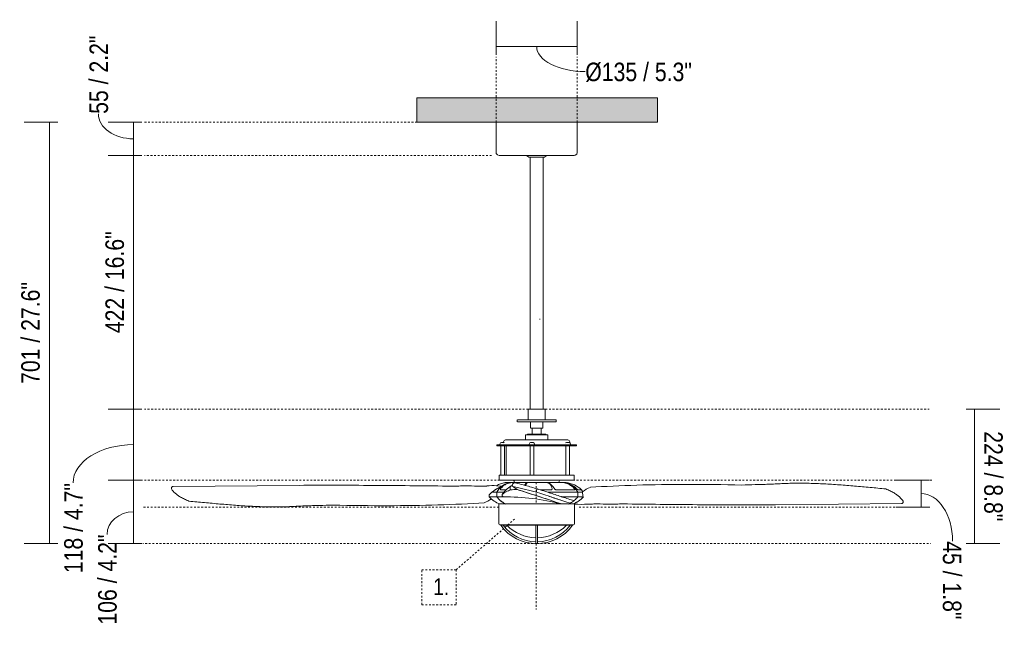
# Model space of a CAD drawing. Header units: millimetres. Extents: x 5734 to 11759, y -3204 to 7544.
# Tile 2 of 4: x 5734 to 7372, y 1146 to 2171. Entities that reach past the tile are written whole.
import ezdxf

# ---------------------------------------------------------------- set-up
doc = ezdxf.new("R2010")
doc.units = ezdxf.units.MM
doc.linetypes.add('Dash', pattern=[6, 3, -3])
doc.layers.add('A-ANNO-DIMS', color=7, linetype='Dash', lineweight=9, true_color=0xd2d2d2)
for name, color, linetype, lineweight in [('A-ANNO-DIMS-14', 7, 'Continuous', 9), ('A-CLNG', 7, 'Continuous', 9), ('E-LITE-EQPM', 7, 'Continuous', 20), ('G-ANNO-TEXT', 7, 'Continuous', 9)]:
    doc.layers.add(name, color=color, linetype=linetype, lineweight=lineweight)
doc.styles.add('Arial Narrow', font='ARIALN.TTF', dxfattribs={"height": 30.8})
doc.styles.add('Arial Narrow_1', font='ARIALN.TTF', dxfattribs={"height": 28})
doc.dimstyles.new('FARO_-_2_2mm_Arial_Narrow_mm_Inch_Left', dxfattribs={"dimscale": 304.8, "dimtxt": 31.521674, "dimasz": 0, "dimexe": 0.137795, "dimexo": 0.0625, "dimgap": 0.022966, "dimtad": 1, "dimdec": 0, "dimzin": 0, "dimdsep": 46, "dimtxsty": 'Arial Narrow', "dimblk1": 'NONE', "dimblk2": 'NONE', "dimsah": 1, "dimcen": 0.09, "dimadec": 0, "dimazin": 0, "dimtfac": 1, "dimtdec": 4, "dimtix": 1, "dimtmove": 1, "dimatfit": 3, "dimfxl": 0.045932, "dimfxlon": 1, "dimtvp": 1, "dimtolj": 1, "dimtzin": 0, "dimarcsym": 2})
doc.dimstyles.new('FARO_-_2_2mm_Arial_Narrow_mm_Inch_Left_1', dxfattribs={"dimscale": 304.8, "dimtxt": 31.521674, "dimasz": 0, "dimexe": 0.137795, "dimexo": 0.0625, "dimgap": 0.022966, "dimtad": 1, "dimdec": 0, "dimzin": 0, "dimdsep": 46, "dimtxsty": 'Arial Narrow', "dimblk1": 'NONE', "dimblk2": 'NONE', "dimsah": 1, "dimcen": 0.09, "dimadec": 0, "dimazin": 0, "dimtfac": 1, "dimtdec": 4, "dimtix": 1, "dimtmove": 0, "dimatfit": 3, "dimfxl": 0.045932, "dimfxlon": 1, "dimtvp": 1, "dimtolj": 1, "dimtzin": 0, "dimarcsym": 2})
doc.dimstyles.new('FARO_-_2_2mm_Arial_Narrow_mm_Inch_Right', dxfattribs={"dimscale": 304.8, "dimtxt": 31.521674, "dimasz": 0, "dimexe": 0.137795, "dimexo": 0.0625, "dimgap": 0.022966, "dimtad": 1, "dimdec": 0, "dimzin": 0, "dimdsep": 46, "dimtxsty": 'Arial Narrow', "dimblk1": 'NONE', "dimblk2": 'NONE', "dimsah": 1, "dimcen": 0.09, "dimadec": 0, "dimazin": 0, "dimtfac": 1, "dimtdec": 4, "dimtix": 1, "dimtmove": 0, "dimatfit": 3, "dimfxl": 0.045932, "dimfxlon": 1, "dimtvp": 1, "dimtolj": 1, "dimtzin": 0, "dimarcsym": 2})
doc.dimstyles.new('FARO_-_2_2mm_Arial_Narrow_mm_Inch_Right_1', dxfattribs={"dimscale": 304.8, "dimtxt": 31.521674, "dimasz": 0, "dimexe": 0.137795, "dimexo": 0.0625, "dimgap": 0.022966, "dimtad": 1, "dimdec": 0, "dimzin": 0, "dimdsep": 46, "dimtxsty": 'Arial Narrow', "dimblk1": 'NONE', "dimblk2": 'NONE', "dimsah": 1, "dimcen": 0.09, "dimadec": 0, "dimazin": 0, "dimtfac": 1, "dimtdec": 4, "dimtix": 1, "dimtmove": 1, "dimatfit": 3, "dimfxl": 0.045932, "dimfxlon": 1, "dimtvp": 1, "dimtolj": 1, "dimtzin": 0, "dimarcsym": 2})

# ---------------------------------------------------------------- blocks, each defined once
blk = doc.blocks.new('32100-10 - 32100-10 JUST FAN LED Matt black ceiling fan with DC motor-513688-Alzado_PDF')
at = {"layer": 'E-LITE-EQPM'}
for p, q in [((6526.6, 2000), (6526.6, 1950)), ((6661.6, 1950), (6661.6, 2000)), ((6581.1, 1942), (6577.1, 1945)), ((6581.1, 1942.3), (6581.1, 1942)), ((6581.1, 1942), (6594.3, 1942)), ((6581.1, 1942), (6594.3, 1942)), ((6583.1, 1942), (6583.1, 1522.7)), ((6594.3, 1942), (6607.1, 1942)), ((6594.3, 1942), (6607.1, 1942)), ((6605.1, 1522.7), (6605.1, 1942)), ((6607.1, 1942), (6607.1, 1942.2)), ((6580.1, 1522.7), (6580.1, 1504.7)), ((6580.1, 1522.7), (6594.4, 1522.7)), ((6594.4, 1522.7), (6608.1, 1522.7)), ((6608.1, 1504.7), (6608.1, 1522.7)), ((6561.9, 1504.7), (6561.9, 1501.5)), ((6562, 1504.7), (6594.7, 1504.7)), ((6562, 1501.5), (6594.7, 1501.5)), ((6584.1, 1501.5), (6584.1, 1491)), ((6584.3, 1491), (6594.3, 1491)), ((6586.6, 1491), (6586.6, 1481)), ((6594.3, 1491), (6604.1, 1491)), ((6594.7, 1504.7), (6626.4, 1504.7)), ((6594.7, 1501.5), (6626.4, 1501.5)), ((6601.6, 1481), (6601.6, 1491)), ((6604.1, 1491), (6604.1, 1501.5)), ((6626.4, 1501.5), (6626.4, 1504.7)), ((6575.6, 1480), (6575.6, 1471.5)), ((6575.6, 1480), (6594.4, 1480)), ((6594.4, 1480), (6612.6, 1480)), ((6612.6, 1471.5), (6612.6, 1480)), ((6528.1, 1463.3), (6528.1, 1461.5)), ((6528.1, 1463.3), (6595.3, 1463.3)), ((6528.1, 1461.5), (6595.3, 1461.5)), ((6533, 1464.6), (6533, 1463.8)), ((6534.5, 1461.5), (6534.5, 1413)), ((6539.1, 1468.5), (6539.1, 1467)), ((6539.6, 1467.1), (6540.2, 1466.7)), ((6540.5, 1413), (6540.5, 1461.5)), ((6543.6, 1461.5), (6543.6, 1413)), ((6581.6, 1464.6), (6581.6, 1463.8)), ((6583.2, 1461.5), (6583.2, 1413)), ((6589.2, 1413), (6589.2, 1461.5)), ((6590.7, 1463.8), (6590.4, 1463.3)), ((6590.7, 1463.8), (6590.7, 1464.6)), ((6595.3, 1463.3), (6660.1, 1463.3)), ((6595.3, 1461.5), (6660.1, 1461.5)), ((6642.2, 1466.5), (6643.7, 1467.1)), ((6642.8, 1461.5), (6642.8, 1413)), ((6648.8, 1413), (6648.8, 1461.5)), ((6649.1, 1466.7), (6649.1, 1468.5)), ((6650.3, 1463.8), (6650.1, 1463.3)), ((6650.3, 1463.8), (6650.3, 1464.6)), ((6660.1, 1461.5), (6660.1, 1463.3)), ((6531.6, 1413), (6531.6, 1405)), ((6531.7, 1413), (6595.3, 1413)), ((6595.3, 1413), (6656.6, 1413)), ((6656.6, 1405), (6656.6, 1413)), ((6556.8, 1402.6), (6557, 1400.6)), ((6631.2, 1400.6), (6631.4, 1402.6))]:
    blk.add_line(p, q, dxfattribs=at)
at = {"layer": 'E-LITE-EQPM', "flags": 128}
for points in [[(6531.6, 1945), (6528.7, 1945.9), (6526.9, 1948.3), (6526.6, 1950)], [(6661.6, 1950), (6660.7, 1947.1), (6658.3, 1945.3), (6656.6, 1945)], [(6573.7, 1945), (6571.7, 1945), (6562, 1945), (6553.2, 1945), (6545.6, 1945), (6539.5, 1945), (6535.1, 1945), (6532.4, 1945), (6531.6, 1945)], [(6531.6, 1945), (6532.6, 1945), (6535.4, 1945), (6539.9, 1945), (6546.1, 1945), (6553.8, 1945), (6562.7, 1945), (6572.5, 1945), (6583, 1945), (6593.8, 1945), (6595.3, 1945)], [(6595.3, 1945), (6606.1, 1945), (6616.5, 1945), (6626.3, 1945), (6635.1, 1945), (6642.6, 1945), (6648.7, 1945), (6653.2, 1945), (6655.8, 1945), (6656.6, 1945)], [(6611.1, 1945), (6607.7, 1942.3), (6607.1, 1942)], [(6656.6, 1945), (6655.7, 1945), (6652.9, 1945), (6648.3, 1945), (6642.1, 1945), (6634.4, 1945), (6625.5, 1945), (6615.7, 1945), (6614.6, 1945)], [(6578.6, 1480), (6579, 1480.9), (6579.6, 1481)], [(6594.4, 1481), (6589.2, 1481), (6584.7, 1481), (6581.4, 1481), (6579.7, 1481), (6579.6, 1481)], [(6579.6, 1481), (6580.5, 1481), (6583.2, 1481), (6586.7, 1481)], [(6608.6, 1481), (6607.7, 1481), (6605, 1481), (6600.9, 1481), (6596, 1481), (6594.4, 1481)], [(6601.5, 1481), (6603.5, 1481), (6606.8, 1481), (6608.5, 1481), (6608.6, 1481)], [(6608.6, 1481), (6609.5, 1480.6), (6609.6, 1480)], [(6533, 1464.6), (6533.9, 1466.5), (6535.4, 1467.1)], [(6533.3, 1463.3), (6533.1, 1463.5), (6533, 1463.8)], [(6537.5, 1467.1), (6535.8, 1467.1), (6535.4, 1467.1)], [(6535.4, 1467.1), (6536.3, 1467.1), (6537.5, 1467.1)], [(6537.5, 1467.1), (6539.2, 1467.1), (6539.6, 1467.1)], [(6539.6, 1467.1), (6538.7, 1467.1), (6537.5, 1467.1)], [(6539.1, 1468.5), (6540, 1470.7), (6542.1, 1471.5)], [(6595.1, 1471.5), (6585.2, 1471.5), (6575.6, 1471.5), (6566.7, 1471.5), (6558.9, 1471.5), (6552.2, 1471.5), (6547.1, 1471.5), (6543.7, 1471.5), (6542.2, 1471.5), (6542.1, 1471.5)], [(6542.1, 1471.5), (6543, 1471.5), (6545.8, 1471.5), (6550.4, 1471.5), (6556.5, 1471.5), (6564, 1471.5), (6572.6, 1471.5), (6575.6, 1471.5)], [(6581.6, 1464.6), (6582.5, 1466.5), (6584.1, 1467.1)], [(6582, 1463.3), (6581.7, 1463.5), (6581.6, 1463.8)], [(6586.2, 1467.1), (6584.5, 1467.1), (6584.1, 1467.1)], [(6584.1, 1467.1), (6584.9, 1467.1), (6586.1, 1467.1)], [(6586.2, 1467.1), (6587.8, 1467.1), (6588.3, 1467.1)], [(6588.3, 1467.1), (6587.4, 1467.1), (6586.2, 1467.1)], [(6588.3, 1467.1), (6590.1, 1466.2), (6590.7, 1464.6)], [(6646.1, 1471.5), (6645.2, 1471.5), (6642.4, 1471.5), (6637.9, 1471.5), (6631.7, 1471.5), (6624.2, 1471.5), (6615.6, 1471.5), (6606.3, 1471.5), (6596.5, 1471.5), (6595.1, 1471.5)], [(6612.6, 1471.5), (6621.5, 1471.5), (6629.4, 1471.5), (6636, 1471.5), (6641.1, 1471.5), (6644.5, 1471.5), (6646, 1471.5), (6646.1, 1471.5)], [(6645.9, 1467.1), (6644.1, 1467.1), (6643.7, 1467.1)], [(6643.7, 1467.1), (6644.6, 1467.1), (6645.8, 1467.1)], [(6645.9, 1467.1), (6647.5, 1467.1), (6647.9, 1467.1)], [(6647.9, 1467.1), (6647, 1467.1), (6645.9, 1467.1)], [(6646.1, 1471.5), (6648.3, 1470.6), (6649.1, 1468.5)], [(6647.9, 1467.1), (6649.8, 1466.2), (6650.3, 1464.6)], [(6532.1, 1404.5), (6531.7, 1404.8), (6531.6, 1405)], [(6554.7, 1404.5), (6553.4, 1404.5), (6545.9, 1404.5), (6539.8, 1404.5), (6535.4, 1404.5), (6532.9, 1404.5), (6532.1, 1404.5)], [(6532.1, 1404.5), (6533.1, 1404.5), (6535.9, 1404.5), (6540.4, 1404.5), (6546.7, 1404.5), (6554.3, 1404.5), (6563.2, 1404.5), (6573, 1404.5), (6583.4, 1404.5), (6594.2, 1404.5), (6595.2, 1404.5)], [(6556.8, 1402.6), (6555.8, 1404.3), (6554.7, 1404.5)], [(6595.2, 1404.5), (6606, 1404.5), (6616.4, 1404.5), (6626.1, 1404.5), (6634.9, 1404.5), (6642.4, 1404.5), (6648.4, 1404.5), (6652.8, 1404.5), (6655.4, 1404.5), (6656.1, 1404.5)], [(6633.5, 1404.5), (6631.8, 1403.7), (6631.4, 1402.6)], [(6656.1, 1404.5), (6655.2, 1404.5), (6652.4, 1404.5), (6647.8, 1404.5), (6641.6, 1404.5), (6633.9, 1404.5), (6633.1, 1404.5)], [(6656.6, 1405), (6656.4, 1404.6), (6656.1, 1404.5)]]:
    blk.add_lwpolyline(points, dxfattribs=at)
blk = doc.blocks.new('DIMBLOCK1-Alzado_PDF')
at = {"layer": 'A-ANNO-DIMS-14', "color": 251, "true_color": 0x5b5b5b, "transparency": 16777216}
for p, q in [((6526.6, 2112.1), (6526.6, 2168.1)), ((6661.6, 2112.1), (6661.6, 2168.1)), ((6526.6, 2126.1), (6661.6, 2126.1)), ((6526.6, 2126.1), (6526.6, 2112.1)), ((6661.6, 2126.1), (6661.6, 2112.1))]:
    blk.add_line(p, q, dxfattribs=at)
blk.add_ellipse((6674.9, 2126.1), major_axis=(80.8, 0), ratio=0.514303, start_param=3.141593, end_param=4.712389, dxfattribs=at)
at = {"layer": 'A-ANNO-DIMS-14', "color": 0, "transparency": 16777216, "insert": (6674.9, 2099.3), "char_height": 30.8, "width": 213.147, "attachment_point": 1, "line_spacing_factor": 0.974696, "style": 'Arial Narrow'}
blk.add_mtext('Ø135 / 5.3"', dxfattribs=at)
blk = doc.blocks.new('_None')
blk = doc.blocks.new('DIMBLOCK2-Alzado_PDF')
at = {"layer": 'A-ANNO-DIMS-14', "color": 251, "true_color": 0x5b5b5b, "transparency": 16777216}
for p, q in [((5937.7, 2000), (5881.7, 2000)), ((5923.7, 2000), (5923.7, 1945)), ((5923.7, 2000), (5937.7, 2000)), ((5937.7, 1945), (5881.7, 1945)), ((5923.7, 1945), (5937.7, 1945))]:
    blk.add_line(p, q, dxfattribs=at)
blk.add_ellipse((5923.7, 2014.1), major_axis=(58.5, 0), ratio=0.710691, start_param=3.141593, end_param=4.712389, dxfattribs=at)
at = {"layer": 'A-ANNO-DIMS-14', "color": 0, "transparency": 16777216, "insert": (5850.4, 2014.1), "char_height": 30.8, "width": 156.708, "attachment_point": 1, "rotation": 90, "line_spacing_factor": 0.974696, "style": 'Arial Narrow'}
blk.add_mtext('55 / 2.2"', dxfattribs=at)
blk = doc.blocks.new('DIMBLOCK3-Alzado_PDF')
at = {"layer": 'A-ANNO-DIMS-14', "color": 251, "true_color": 0x5b5b5b, "transparency": 16777216}
for p, q in [((5937.7, 1945), (5881.7, 1945)), ((5923.7, 1945), (5923.7, 1522.7)), ((5923.7, 1945), (5937.7, 1945)), ((5937.7, 1522.7), (5881.7, 1522.7)), ((5923.7, 1522.7), (5937.7, 1522.7))]:
    blk.add_line(p, q, dxfattribs=at)
at = {"layer": 'A-ANNO-DIMS-14', "color": 0, "transparency": 16777216, "insert": (5876.9, 1649.1), "char_height": 30.8, "width": 203.54, "attachment_point": 1, "rotation": 90, "line_spacing_factor": 0.974696, "style": 'Arial Narrow'}
blk.add_mtext('422 / 16.6"', dxfattribs=at)
blk = doc.blocks.new('DIMBLOCK4-Alzado_PDF')
at = {"layer": 'A-ANNO-DIMS-14', "color": 251, "true_color": 0x5b5b5b, "transparency": 16777216}
for p, q in [((5937.7, 1522.7), (5881.7, 1522.7)), ((5923.7, 1522.7), (5923.7, 1404.6)), ((5923.7, 1522.7), (5937.7, 1522.7)), ((5937.7, 1404.6), (5881.7, 1404.6)), ((5923.7, 1404.6), (5937.7, 1404.6))]:
    blk.add_line(p, q, dxfattribs=at)
blk.add_ellipse((5923.7, 1399.9), major_axis=(-100.6, 0), ratio=0.633847, start_param=4.712389, end_param=6.283185, dxfattribs=at)
at = {"layer": 'A-ANNO-DIMS-14', "color": 0, "transparency": 16777216, "insert": (5808.3, 1249.8), "char_height": 30.8, "width": 180.124, "attachment_point": 1, "rotation": 90, "line_spacing_factor": 0.974696, "style": 'Arial Narrow'}
blk.add_mtext('118 / 4.7"', dxfattribs=at)
blk = doc.blocks.new('DIMBLOCK5-Alzado_PDF')
at = {"layer": 'A-ANNO-DIMS-14', "color": 251, "true_color": 0x5b5b5b, "transparency": 16777216}
for p, q in [((5937.7, 1404.6), (5881.7, 1404.6)), ((5923.7, 1404.6), (5923.7, 1298.9)), ((5923.7, 1404.6), (5937.7, 1404.6)), ((5937.7, 1298.9), (5881.7, 1298.9)), ((5923.7, 1298.9), (5937.7, 1298.9))]:
    blk.add_line(p, q, dxfattribs=at)
blk.add_ellipse((5923.7, 1314.3), major_axis=(-44.1, 0), ratio=0.849388, start_param=4.712389, end_param=6.283185, dxfattribs=at)
at = {"layer": 'A-ANNO-DIMS-14', "color": 0, "transparency": 16777216, "insert": (5864.8, 1164.2), "char_height": 30.8, "width": 180.124, "attachment_point": 1, "rotation": 90, "line_spacing_factor": 0.974696, "style": 'Arial Narrow'}
blk.add_mtext('106 / 4.2"', dxfattribs=at)
blk = doc.blocks.new('DIMBLOCK6-Alzado_PDF')
at = {"layer": 'A-ANNO-DIMS-14', "color": 251, "true_color": 0x5b5b5b, "transparency": 16777216}
for p, q in [((7308.4, 1522.7), (7364.4, 1522.7)), ((7322.4, 1522.7), (7308.4, 1522.7)), ((7322.4, 1298.9), (7322.4, 1522.7)), ((7308.4, 1298.9), (7364.4, 1298.9)), ((7322.4, 1298.9), (7308.4, 1298.9))]:
    blk.add_line(p, q, dxfattribs=at)
at = {"layer": 'A-ANNO-DIMS-14', "color": 0, "transparency": 16777216, "insert": (7369.2, 1485.9), "char_height": 30.8, "width": 180.124, "attachment_point": 1, "rotation": 270, "line_spacing_factor": 0.974696, "style": 'Arial Narrow'}
blk.add_mtext('224 / 8.8"', dxfattribs=at)
blk = doc.blocks.new('DIMBLOCK7-Alzado_PDF')
at = {"layer": 'A-ANNO-DIMS-14', "color": 251, "true_color": 0x5b5b5b, "transparency": 16777216}
for p, q in [((7233.4, 1404.6), (7191.4, 1404.6)), ((7233.4, 1359.8), (7233.4, 1404.6)), ((7233.4, 1404.6), (7247.4, 1404.6)), ((7233.4, 1359.8), (7191.4, 1359.8)), ((7233.4, 1359.8), (7247.4, 1359.8))]:
    blk.add_line(p, q, dxfattribs=at)
blk.add_ellipse((7233.4, 1303), major_axis=(0, 79.2), ratio=0.660239, start_param=4.712389, end_param=6.283185, dxfattribs=at)
at = {"layer": 'A-ANNO-DIMS-14', "color": 0, "transparency": 16777216, "insert": (7300.4, 1303), "char_height": 30.8, "width": 156.708, "attachment_point": 1, "rotation": 270, "line_spacing_factor": 0.974696, "style": 'Arial Narrow'}
blk.add_mtext('45 / 1.8"', dxfattribs=at)
blk = doc.blocks.new('DIMBLOCK8-Alzado_PDF')
at = {"layer": 'A-ANNO-DIMS-14', "color": 251, "true_color": 0x5b5b5b, "transparency": 16777216}
for p, q in [((5797.7, 2000), (5741.7, 2000)), ((5783.7, 2000), (5783.7, 1298.9)), ((5783.7, 2000), (5797.7, 2000)), ((5797.7, 1298.9), (5741.7, 1298.9)), ((5783.7, 1298.9), (5797.7, 1298.9))]:
    blk.add_line(p, q, dxfattribs=at)
at = {"layer": 'A-ANNO-DIMS-14', "color": 0, "transparency": 16777216, "insert": (5736.9, 1564.7), "char_height": 30.8, "width": 203.54, "attachment_point": 1, "rotation": 90, "line_spacing_factor": 0.974696, "style": 'Arial Narrow'}
blk.add_mtext('701 / 27.6"', dxfattribs=at)

msp = doc.modelspace()

# ---------------------------------------------------------------- hatches: boundary and pattern name
at = {"layer": 'A-CLNG', "true_color": 0xe8e8e8}
msp.add_hatch(color=254, dxfattribs=at).paths.add_polyline_path([(6590.1, 2000), (6795, 2000), (6795, 2040.5), (6395, 2040.5), (6395, 2000), (6583.9, 2000)], flags=0)

# ---------------------------------------------------------------- linework, layer by layer
at = {"layer": 'A-ANNO-DIMS'}
for p, q in [((6526.6, 2000), (6526.6, 2109)), ((6661.6, 2000), (6661.6, 2109)), ((6395, 2000), (5939.2, 2000)), ((6519, 1945), (5941.9, 1945)), ((6580.1, 1522.7), (5941.9, 1522.7)), ((6608.6, 1522.7), (7246.8, 1522.7)), ((6532.7, 1404.6), (5933.7, 1404.6)), ((6593.5, 1400.6), (6593.5, 1365.1)), ((6593.5, 1400.6), (6593.5, 1365.1)), ((6654.4, 1404.6), (7253.4, 1404.6)), ((6531.3, 1359.8), (5939.2, 1359.8)), ((6664.8, 1359.8), (7247.8, 1359.8)), ((6460.1, 1255.3), (6559, 1341.2)), ((6594.1, 1298.9), (5939.2, 1298.9)), ((6593.5, 1299), (6593.5, 1189.1)), ((6594.9, 1298.9), (7249.5, 1298.9)), ((6403.1, 1255.3), (6460.1, 1255.3)), ((6403.1, 1197.3), (6403.1, 1255.3)), ((6460.1, 1255.3), (6460.1, 1197.3)), ((6460.1, 1197.3), (6403.1, 1197.3))]:
    msp.add_line(p, q, dxfattribs=at)
at = {"layer": 'A-CLNG'}
for p, q in [((6395, 2040.5), (6795, 2040.5)), ((6395, 2000), (6395, 2040.5)), ((6795, 2040.5), (6795, 2000)), ((6795, 2000), (6395, 2000))]:
    msp.add_line(p, q, dxfattribs=at)
at = {"layer": 'E-LITE-EQPM'}
for p, q in [((6599, 1672.6), (6599.8, 1672.6)), ((6199.2, 1395.9), (5989.7, 1394)), ((6527.2, 1395.3), (6536.3, 1394.6)), ((6553.9, 1400.6), (6544, 1400.6)), ((6554, 1400.6), (6636.2, 1400.6)), ((6575.9, 1400.6), (6555.4, 1400.6)), ((6561.4, 1389.1), (6556.2, 1392.8)), ((6580.4, 1400.6), (6575.9, 1400.6)), ((6587.1, 1400.6), (6580.4, 1400.6)), ((6618.9, 1400.6), (6596, 1400.6)), ((6596, 1400.6), (6607.9, 1400.6)), ((6616.1, 1400.6), (6618.9, 1400.6)), ((6635, 1400.6), (6630.5, 1400.6)), ((6630.5, 1400.6), (6634.3, 1400.6)), ((6639, 1400.6), (6636.1, 1400.6)), ((6642.9, 1400.6), (6639, 1400.6)), ((6515, 1380.4), (6515, 1376.9)), ((6528.1, 1376.9), (6515, 1376.9)), ((6519.7, 1384.4), (6527.9, 1384.4)), ((6520.8, 1385.2), (6521, 1385.4)), ((6527.9, 1384.4), (6539.6, 1384.4)), ((6527.9, 1376.9), (6527.9, 1384.4)), ((6528.1, 1376.9), (6538.2, 1376.9)), ((6612.5, 1384.4), (6662.6, 1384.4)), ((6635.8, 1376.9), (6662.6, 1376.9)), ((6662.6, 1376.9), (6662.6, 1384.4)), ((6662.6, 1384.4), (6669.9, 1384.4)), ((6672, 1376.9), (6662.6, 1376.9)), ((6670.2, 1384.4), (6670, 1384.4)), ((6656.8, 1365.1), (6531.3, 1365.1)), ((6531.3, 1365.1), (6531.3, 1331.6)), ((6645.5, 1365.1), (6646.4, 1365.1)), ((6656.8, 1331.6), (6656.8, 1365.1)), ((6670.3, 1375.4), (6669.4, 1374.2)), ((6991.1, 1363.6), (7200.6, 1365.6)), ((6532.8, 1330.1), (6655.3, 1330.1)), ((6534.4, 1330.1), (6534.4, 1329.4)), ((6534.4, 1329.4), (6534.6, 1329.4)), ((6538.4, 1329.4), (6534.6, 1329.4)), ((6538.4, 1329.4), (6544.5, 1329.4)), ((6592.6, 1329.4), (6544.5, 1329.4)), ((6595.6, 1329.4), (6592.6, 1329.4)), ((6592.6, 1329.4), (6592.6, 1300.4)), ((6643.7, 1329.4), (6595.6, 1329.4)), ((6595.6, 1300.4), (6595.6, 1329.4)), ((6643.7, 1329.4), (6649.8, 1329.4)), ((6653.6, 1329.4), (6649.8, 1329.4)), ((6653.6, 1329.4), (6653.8, 1329.4)), ((6653.8, 1329.4), (6653.8, 1330.1))]:
    msp.add_line(p, q, dxfattribs=at)
for centre, radius, start, end in [((6478, 1208.3), 186.8, 86.0525, 92.2375), ((6521.5, 1320.2), 75.3, 85.6731, 97.7158), ((6568.3, 1323.8), 77.7, 114.2908, 128.711), ((6568.3, 1323.8), 77.7, 114.2913, 127.5001), ((6554.2, 1371.2), 29.4, 127.2695, 153.3003), ((6554.2, 1371.2), 29.4, 90.4316, 127.2695), ((6580.1, 1350.9), 52.6, 123.0625, 134.2315), ((6554.6, 1391.3), 4.86, 130.8273, 217.4583), ((6560.8, 1348.3), 47.6, 98.622, 101.378), ((6557.2, 1396.3), 3.67, 106.9512, 195.1782), ((6557.2, 1396.3), 3.67, 195.4404, 253.9962), ((6557.5, 1394.4), 5.62, 79.3358, 103.7312), ((6557.2, 1392.6), 0.977, 107.0402, 166.8636), ((6557.2, 1392.6), 0.977, 77.1285, 166.8636), ((6344.5, 461.9), 955.6, 74.8728, 77.1285), ((6550.9, 1352.8), 47.7, 76.0406, 80.7815), ((6412, 793.9), 623.6, 74.8754, 76.0406), ((6412, 793.9), 623.6, 74.8063, 74.9467), ((6412, 793.9), 623.6, 72.8924, 74.8054), ((6584.3, 1489.4), 88.8, 268.7953, 271.791), ((6634.5, 1368.2), 32.4, 29.9563, 87.2171), ((6649.9, 1462.4), 62.7, 259.9996, 262.1601), ((6634.2, 1363.3), 37.7, 45.6081, 79.0379), ((6637.5, 1355.9), 45.1, 46.4176, 83.078), ((6696.5, 1355.7), 39.1, 109.4123, 131.6586), ((5989.3, 1391.1), 2.69, 175.0422, 205.644), ((6018.3, 1410.8), 37.8, 213.5935, 226.8872), ((6568.3, 1323.8), 77.7, 128.711, 133.2772), ((6546.6, 1404.8), 42.1, 221.5036, 251.1178), ((6554.5, 1394.8), 31.9, 214.1914, 249.4242), ((6580.1, 1350.9), 52.6, 134.3789, 145.6953), ((6551.6, 1366.8), 20.3, 113.7356, 137.3406), ((6580.1, 1350.9), 52.6, 140.3455, 145.6953), ((6540.5, 1380), 3.87, 171.9097, 233.0568), ((6540.9, 996.8), 380, 75.7062, 90.4032), ((6580.1, 1350.9), 52.6, 134.2185, 140.3455), ((6606.1, 1242.3), 156.2, 110.7845, 113.6462), ((6561.1, 1320.7), 68.3, 89.729, 98.7931), ((4502.7, -5068.2), 6777.5, 71.65999, 72.3168), ((4502.7, -5068.2), 6777.5, 71.98003, 72.31611), ((6599.7, 1385.6), 6.05, 134.7301, 191.0825), ((5342.9, -2561.4), 4139.3, 71.5983, 72.4093), ((4608.8, -4817.5), 6517.6, 72.09494, 72.21323), ((6640.4, 1404.8), 42.1, 288.7622, 318.4964), ((6666.5, 1396.1), 8.37, 224.6636, 245.4078), ((6666.3, 1345.3), 43.3, 87.0229, 94.3482), ((6644.7, 1366.7), 32.3, 35.4472, 42.5528), ((6696.5, 1355.7), 39.1, 130.526, 132.7129), ((6693.2, 1384.3), 22.9, 179.0222, 179.655), ((6693.2, 1384.3), 22.9, 179.6527, 198.872), ((7172, 1348.7), 37.8, 33.5935, 46.8872), ((6493.9, 1403.8), 39.1, 289.4123, 309.4057), ((6652.8, 1368.3), 2.85, 32.3011, 71.7017), ((6640.4, 1404.8), 42.1, 289.3911, 290.2173), ((6668.6, 1507.5), 143.2, 265.2967, 274.1608), ((6640.4, 1404.8), 42.1, 294.5704, 303.217), ((6640.4, 1404.8), 42.1, 308.2641, 313.4552), ((6712.3, 1551.3), 186.8, 266.0525, 272.2376), ((7201, 1368.5), 2.69, 355.0422, 25.644), ((6532.8, 1331.6), 1.5, 180, 270), ((6594.1, 1372.2), 73.3, 215.7488, 324.2512), ((6594.1, 1372.2), 70.3, 217.5295, 268.7535), ((6594.1, 1378.9), 70.1, 224.9273, 268.7786), ((6594.1, 1372.2), 70.3, 271.1818, 322.4705), ((6594.1, 1378.9), 70.1, 271.213, 315.0727), ((6655.3, 1331.6), 1.5, 270, 0), ((6594.1, 1300.4), 1.49, 180, 0)]:
    msp.add_arc(centre, radius, start, end, dxfattribs=at)
for points, knots in [([(5989.7, 1394), (5989.3, 1394), (5988.6, 1393.9), (5987.8, 1393.5), (5987.3, 1393), (5986.8, 1392.2), (5986.6, 1391.6), (5986.6, 1391.3)], [0, 0, 0, 0, 0.285714, 0.428571, 0.571429, 0.785714, 1, 1, 1, 1]), ([(6544, 1400.6), (6543.9, 1400.6), (6543.8, 1400.6), (6543.6, 1400.6), (6543.3, 1400.5), (6542.7, 1400.5), (6542.1, 1400.4), (6541.6, 1400.3), (6541.4, 1400.3)], [0, 0, 0, 0, 0.142857, 0.285714, 0.428571, 0.571429, 0.857143, 1, 1, 1, 1]), ([(6575, 1400.6), (6575.6, 1400.6), (6576.3, 1400.6), (6576.9, 1400.5), (6577.2, 1400.5), (6577.4, 1400.4), (6577.3, 1400.3), (6577.2, 1400.2)], [0, 0, 0, 0, 0.333333, 0.5, 0.583333, 0.75, 1, 1, 1, 1]), ([(6579.2, 1400.3), (6579.3, 1400.3), (6579.5, 1400.4), (6579.9, 1400.5), (6580.5, 1400.5), (6581.3, 1400.6), (6581.9, 1400.6), (6582.4, 1400.6)], [0, 0, 0, 0, 0.166667, 0.333333, 0.5, 0.666667, 1, 1, 1, 1]), ([(6607.9, 1400.6), (6608.9, 1400.6), (6610.4, 1400.6), (6612, 1400.4), (6612.4, 1400.2), (6612.6, 1400.2)], [0, 0, 0, 0, 0.5, 0.75, 1, 1, 1, 1]), ([(6612.6, 1400.2), (6614, 1399.7), (6617.2, 1397.6), (6619, 1393.3), (6619.6, 1390.1)], [0, 0, 0, 0, 0.4, 1, 1, 1, 1]), ([(6614.2, 1400.3), (6614.1, 1400.3), (6614, 1400.4), (6614.1, 1400.5), (6614.5, 1400.6), (6614.8, 1400.6), (6615.1, 1400.6), (6615.5, 1400.6), (6615.9, 1400.6), (6616.1, 1400.6)], [0, 0, 0, 0, 0.166667, 0.416667, 0.583333, 0.666667, 0.75, 0.833333, 1, 1, 1, 1]), ([(6623.5, 1390.4), (6622.1, 1392.5), (6620, 1395.2), (6617.5, 1397.9), (6615.7, 1399.4), (6614.7, 1400), (6614.2, 1400.3)], [0, 0, 0, 0, 0.4, 0.6, 0.8, 1, 1, 1, 1]), ([(6634.3, 1400.6), (6634.5, 1400.6), (6634.8, 1400.6), (6635.6, 1400.6), (6636.3, 1400.6), (6636.7, 1400.5)], [0, 0, 0, 0, 0.1428571, 0.2857143, 0.532744, 0.532744, 0.532744, 0.532744]), ([(6640.5, 1400), (6642.4, 1399.6), (6646.5, 1398.4), (6652.2, 1395.1), (6655.5, 1391.9), (6656.9, 1390.1)], [0.0598402, 0.0598402, 0.0598402, 0.0598402, 0.3333333, 0.6666667, 1, 1, 1, 1]), ([(6645.1, 1398.9), (6644.9, 1399), (6644.3, 1399.2), (6643.7, 1399.4), (6643.3, 1399.5)], [0.68394771, 0.68394771, 0.68394771, 0.68394771, 0.7, 0.74263622, 0.74263622, 0.74263622, 0.74263622]), ([(7174.5, 1389.9), (7165.9, 1390.8), (7148.6, 1392.5), (7127.2, 1394.3), (7110.1, 1395.7), (7097.3, 1396.8), (7084.6, 1397.7), (7072.1, 1398.4), (7059.7, 1398.9), (7047.5, 1399.3), (7035.5, 1399.5), (7023.8, 1399.5), (7012.5, 1399.3), (7001.6, 1398.8), (6990.9, 1398.2), (6979.9, 1397.7), (6968.8, 1397.4), (6954, 1396.9), (6942.8, 1396.6), (6935.3, 1396.4)], [0, 0, 0, 0, 0.1, 0.2, 0.25, 0.3, 0.35, 0.4, 0.45, 0.5, 0.55, 0.6, 0.65, 0.7, 0.75, 0.8, 0.85, 0.9, 1, 1, 1, 1]), ([(6534.3, 1388.5), (6534.1, 1388.5), (6533.9, 1388.7), (6533.8, 1389.1), (6533.9, 1389.6), (6534.1, 1390), (6534.2, 1390.2), (6534.3, 1390.4)], [0, 0, 0, 0, 0.25, 0.5, 0.75, 0.875, 1, 1, 1, 1]), ([(6653.7, 1371), (6650.6, 1372), (6644.3, 1374.1), (6631.5, 1378.3), (6620.6, 1381.8), (6613.3, 1384.2), (6612.5, 1384.4)], [0, 0, 0, 0, 0.1666667, 0.3333333, 0.6666667, 0.7069527, 0.7069527, 0.7069527, 0.7069527]), ([(6619.6, 1390.1), (6619.6, 1389.9), (6619.6, 1389.4), (6619, 1388.7), (6618.3, 1388.4), (6617.8, 1388.4)], [0, 0, 0, 0, 0.285714, 0.571429, 1, 1, 1, 1]), ([(6662.6, 1376.9), (6660.9, 1374.7), (6657.2, 1370.8), (6651.6, 1367), (6647.8, 1365.3), (6646.4, 1364.8)], [0, 0, 0, 0, 0.25, 0.5, 0.6453506, 0.6453506, 0.6453506, 0.6453506]), ([(6656.9, 1390.1), (6657, 1389.9), (6657.3, 1389.5), (6657.4, 1389.1), (6657.4, 1388.8), (6657.4, 1388.6), (6657.2, 1388.4), (6657, 1388.4)], [0, 0, 0, 0, 0.222222, 0.444444, 0.555556, 0.666667, 1, 1, 1, 1]), ([(6663, 1388.5), (6662.9, 1388.5), (6662.7, 1388.6), (6662.1, 1388.9), (6661.6, 1389.3), (6661.2, 1389.6)], [0, 0, 0, 0, 0.1666667, 0.3333333, 0.6666667, 0.6666667, 0.6666667, 0.6666667]), ([(6015.8, 1369.6), (6024.4, 1368.8), (6041.7, 1367.1), (6063.1, 1365.2), (6080.2, 1363.8), (6093, 1362.7), (6105.8, 1361.8), (6118.3, 1361.1), (6130.6, 1360.6), (6142.8, 1360.2), (6154.8, 1360), (6166.5, 1360), (6177.8, 1360.2), (6188.7, 1360.7), (6199.5, 1361.3), (6210.4, 1361.8), (6221.5, 1362.1), (6236.4, 1362.6), (6247.6, 1362.9), (6255, 1363.1)], [0, 0, 0, 0, 0.1, 0.2, 0.25, 0.3, 0.35, 0.4, 0.45, 0.5, 0.55, 0.6, 0.65, 0.7, 0.75, 0.8, 0.85, 0.9, 1, 1, 1, 1]), ([(7200.6, 1365.6), (7201, 1365.5), (7201.7, 1365.6), (7202.5, 1366), (7203.1, 1366.5), (7203.6, 1367.3), (7203.7, 1367.9), (7203.7, 1368.2)], [0, 0, 0, 0, 0.285714, 0.428571, 0.571429, 0.785714, 1, 1, 1, 1])]:
    msp.add_open_spline(points, degree=3, knots=knots, dxfattribs=at)
for points in [[(6445.3, 1394.6), (6403.7, 1395.2), (6321.2, 1396), (6239.7, 1396.1), (6199.2, 1395.9)], [(6470.7, 1394.9), (6466.6, 1394.8), (6458.3, 1394.6), (6449.7, 1394.6), (6445.3, 1394.6)], [(6511.4, 1394.8), (6507.8, 1394.7), (6500.9, 1394.6), (6494.2, 1394.6), (6490.9, 1394.6)], [(6541.4, 1400.3), (6538.9, 1400), (6534, 1398.8), (6529.4, 1396.6), (6527.2, 1395.3)], [(6534.3, 1390.4), (6535.4, 1391.9), (6537.9, 1394.7), (6542.6, 1397.9), (6548, 1399.9), (6551.9, 1400.5), (6554, 1400.6)], [(6555.4, 1400.6), (6557.1, 1400.6), (6560.9, 1400.6), (6567.6, 1400.6), (6572.4, 1400.6), (6575, 1400.6)], [(6577.2, 1400.2), (6577, 1400.1), (6576.6, 1399.7), (6575.8, 1398.8), (6574.9, 1397.6), (6574.3, 1396.6), (6573.9, 1396.1)], [(6575.4, 1395.7), (6575.8, 1396.9), (6576.8, 1398.8), (6578.3, 1400), (6579.2, 1400.3)], [(6637.7, 1400.5), (6636.8, 1400.6), (6635.9, 1400.6), (6635, 1400.6)], [(6652.4, 1395.3), (6651.6, 1395.8), (6650.8, 1396.3), (6650.1, 1396.7)], [(6658.4, 1392.1), (6657.1, 1393.2), (6655.8, 1394.2), (6654.4, 1395)], [(6658.2, 1390.3), (6657.5, 1391.1), (6656.7, 1391.9), (6655.8, 1392.6)], [(6935.3, 1396.4), (6903.8, 1397.2), (6843.2, 1397.9), (6759.3, 1396.6), (6708, 1394.2), (6683.5, 1392.6)], [(5992.5, 1383.2), (5993.7, 1382.1), (5996.3, 1379.8), (6001.6, 1376.3), (6008.1, 1372.9), (6013.1, 1370.7), (6015.8, 1369.6)], [(6528, 1376.9), (6529.7, 1374.6), (6531.5, 1372.7), (6533.4, 1370.9)], [(6543.5, 1388.6), (6541.8, 1388.6), (6538.6, 1388.5), (6535.6, 1388.5), (6534.3, 1388.5)], [(6599.7, 1388.6), (6598.3, 1389), (6596.8, 1389.5), (6595.4, 1389.9)], [(6599.4, 1376.9), (6603.6, 1375.5), (6607.9, 1374.1), (6612.1, 1372.7)], [(6617.8, 1388.4), (6614.9, 1388.4), (6608.9, 1388.5), (6602.8, 1388.5), (6599.7, 1388.6)], [(6613.2, 1378.3), (6619.7, 1376.1), (6626.4, 1374), (6632.9, 1371.8)], [(6626.5, 1388.5), (6626.1, 1388.5), (6625.2, 1388.8), (6624.1, 1389.5), (6623.7, 1390.1), (6623.5, 1390.4)], [(6657, 1388.4), (6654.5, 1388.4), (6648.9, 1388.6), (6638.5, 1388.6), (6630.7, 1388.5), (6626.5, 1388.5)], [(6634.7, 1377.2), (6635, 1377.1), (6635.4, 1377), (6635.8, 1376.9)], [(6660.7, 1390), (6660.7, 1390.1), (6660.6, 1390.1), (6660.5, 1390.2)], [(7197.8, 1376.3), (7196.7, 1377.4), (7194, 1379.7), (7188.7, 1383.2), (7182.3, 1386.6), (7177.2, 1388.8), (7174.5, 1389.9)], [(6255, 1363.1), (6286.5, 1362.4), (6347.1, 1361.6), (6431.1, 1362.9), (6482.4, 1365.3), (6506.9, 1366.9)], [(6533.4, 1370.9), (6535.2, 1369.3), (6537.1, 1368), (6539.1, 1366.8)], [(6542.6, 1365.1), (6542.8, 1365), (6543.1, 1364.9), (6543.4, 1364.8)], [(6678.9, 1364.7), (6682.5, 1364.8), (6689.4, 1364.9), (6696.2, 1364.9), (6699.4, 1364.9)], [(6719.6, 1364.6), (6723.7, 1364.7), (6732, 1365), (6740.7, 1364.9), (6745.1, 1364.9)], [(6745.1, 1364.9), (6786.6, 1364.3), (6869.1, 1363.5), (6950.6, 1363.5), (6991.1, 1363.6)]]:
    msp.add_open_spline(points, degree=3, dxfattribs=at)

# ---------------------------------------------------------------- block references
msp.add_blockref('32100-10 - 32100-10 JUST FAN LED Matt black ceiling fan with DC motor-513688-Alzado_PDF', (0, 0), dxfattribs=at)

# ---------------------------------------------------------------- texts
at = {"layer": 'G-ANNO-TEXT', "color": 251, "true_color": 0x5b5b5b, "insert": (6421.9, 1241.2), "char_height": 28, "width": 33.671, "attachment_point": 1, "style": 'Arial Narrow_1'}
msp.add_mtext('1.', dxfattribs=at)

# ---------------------------------------------------------------- dimensions: what is measured, and where the dimension line sits
at = {"layer": 'A-ANNO-DIMS', "color": 251, "linetype": 'Continuous', "true_color": 0x5b5b5b}
for base, p1, p2, dimstyle, override, picture, middle in [((5923.7, 1945), (5937.7, 2000), (5937.7, 1945), 'FARO_-_2_2mm_Arial_Narrow_mm_Inch_Left', {"dimpost": '<>', "dimfxl": 55}, 'DIMBLOCK2-Alzado_PDF', (5870.9, 2092.5)), ((5923.7, 1404.6), (5937.7, 1522.7), (5937.7, 1404.6), 'FARO_-_2_2mm_Arial_Narrow_mm_Inch_Left', {"dimpost": '<>', "dimfxl": 118.167384}, 'DIMBLOCK4-Alzado_PDF', (5828.9, 1339.9)), ((5923.7, 1298.9), (5937.7, 1404.6), (5937.7, 1298.9), 'FARO_-_2_2mm_Arial_Narrow_mm_Inch_Left', {"dimpost": '<>', "dimfxl": 105.641799}, 'DIMBLOCK5-Alzado_PDF', (5885.4, 1254.3)), ((7233.4, 1404.6), (7247.4, 1359.8), (7247.4, 1404.6), 'FARO_-_2_2mm_Arial_Narrow_mm_Inch_Right_1', {"dimtad": 4, "dimpost": '<>', "dimfxl": 44.75553}, 'DIMBLOCK7-Alzado_PDF', (7279.9, 1224.7))]:
    dim = msp.add_linear_dim(base=base, p1=p1, p2=p2, angle=90, dimstyle=dimstyle, override=override, dxfattribs=at)
    dim.commit()
    dim.dimension.update_dxf_attribs({"geometry": picture, "text_midpoint": middle, "dimtype": 160, "text_rotation": 90})
dim = msp.add_linear_dim(base=(6661.6, 2126.1), p1=(6526.6, 2112.1), p2=(6661.6, 2112.1), text='Ø<>', dimstyle='FARO_-_2_2mm_Arial_Narrow_mm_Inch_Left', override={"dimpost": '<>', "dimfxl": 135.003954}, dxfattribs=at)
dim.commit()
dim.dimension.update_dxf_attribs({"geometry": 'DIMBLOCK1-Alzado_PDF', "text_midpoint": (6781.5, 2078.8), "dimtype": 160})
for base, p1, p2, dimstyle, override, picture, middle in [((5783.7, 1298.9), (5797.7, 2000), (5797.7, 1298.9), 'FARO_-_2_2mm_Arial_Narrow_mm_Inch_Left_1', {"dimpost": '<>', "dimfxl": 701.070077}, 'DIMBLOCK8-Alzado_PDF', (5756.8, 1649.5)), ((5923.7, 1522.7), (5937.7, 1945), (5937.7, 1522.7), 'FARO_-_2_2mm_Arial_Narrow_mm_Inch_Left_1', {"dimpost": '<>', "dimfxl": 422.260893}, 'DIMBLOCK3-Alzado_PDF', (5896.8, 1733.9)), ((7322.4, 1522.7), (7308.4, 1298.9), (7308.4, 1522.7), 'FARO_-_2_2mm_Arial_Narrow_mm_Inch_Right', {"dimtad": 4, "dimpost": '<>', "dimfxl": 223.809183}, 'DIMBLOCK6-Alzado_PDF', (7349.4, 1410.8))]:
    dim = msp.add_linear_dim(base=base, p1=p1, p2=p2, angle=90, dimstyle=dimstyle, override=override, dxfattribs=at)
    dim.commit()
    dim.dimension.update_dxf_attribs({"geometry": picture, "text_midpoint": middle})

doc.saveas('drawing.dxf')
